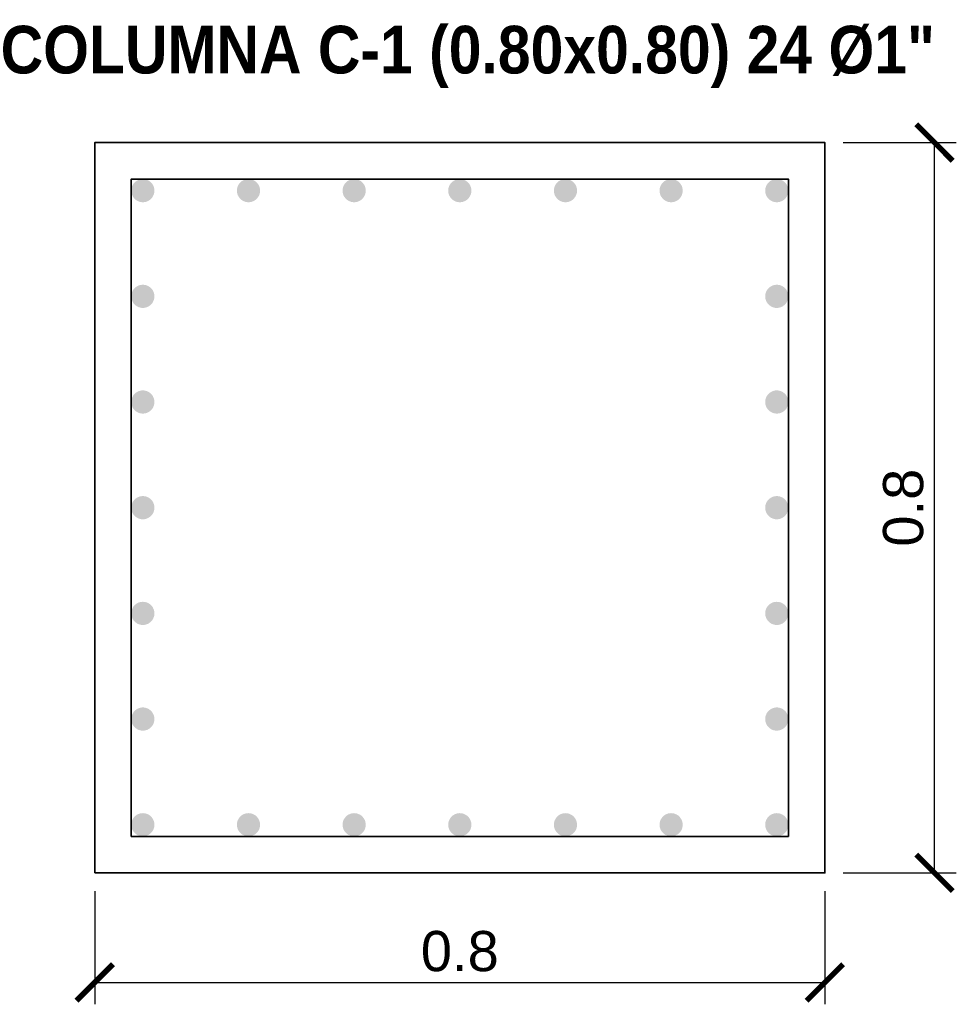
# Model space of a CAD drawing. Header units: metres. Extents: x 295850 to 310263, y 8095845 to 8104014.
# Tile 74 of 78: x 310144.52 to 310145.54, y 8100009.46 to 8100010.53. Entities that reach past the tile are written whole.
import ezdxf
from ezdxf.enums import TextEntityAlignment as Align

# ---------------------------------------------------------------- set-up
doc = ezdxf.new("R2010")
doc.units = ezdxf.units.M
for name, color, linetype, lineweight in [('DET-ACERO', 1, 'Continuous', 35), ('DET-CONCRETO', 7, 'Continuous', 35), ('DET-COTAS', 3, 'Continuous', 13), ('DET-LINEA', 7, 'Continuous', 25), ('DET-TXT', 7, 'Continuous', 18)]:
    doc.layers.add(name, color=color, linetype=linetype, lineweight=lineweight)
doc.styles.add('ARIAL', font='arial.ttf')
doc.styles.add('ARIAL-B', font='arialbd.ttf')
doc.dimstyles.new('COTA_20', dxfattribs={"dimscale": 0.02, "dimtxt": 2.2, "dimasz": 2, "dimexe": 1.2, "dimexo": 1, "dimgap": 0.6, "dimtad": 1, "dimdsep": 46, "dimtxsty": 'ARIAL', "dimblk": 'ARCHTICK', "dimcen": 2.5, "dimclrd": 3, "dimclre": 3, "dimclrt": 7, "dimazin": 3, "dimtfac": 1, "dimtmove": 0, "dimatfit": 3, "dimarcsym": 0})

# ---------------------------------------------------------------- blocks, each defined once
blk = doc.blocks.new('_ARCHTICK')
at = {"color": 0, "linetype": 'ByBlock', "const_width": 0.15}
blk.add_lwpolyline([(-0.5, -0.5), (0.5, 0.5)], dxfattribs=at)
blk = doc.blocks.new('DET_SECCIONES')
at = {"layer": 'DET-ACERO'}
h = blk.add_hatch(color=1, dxfattribs=at)
h.dxf.hatch_style = 1
h.paths.add_polyline_path([(310144.6654, 8100010.3473), (310144.6653, 8100010.349), (310144.665, 8100010.3506), (310144.6644, 8100010.3522), (310144.6637, 8100010.3537), (310144.6628, 8100010.355), (310144.6617, 8100010.3563), (310144.6604, 8100010.3574), (310144.6591, 8100010.3583), (310144.6576, 8100010.359), (310144.656, 8100010.3596), (310144.6544, 8100010.3599), (310144.6527, 8100010.36), (310144.651, 8100010.3599), (310144.6494, 8100010.3596), (310144.6478, 8100010.359), (310144.6463, 8100010.3583), (310144.645, 8100010.3574), (310144.6437, 8100010.3563), (310144.6426, 8100010.355), (310144.6417, 8100010.3537), (310144.641, 8100010.3522), (310144.6404, 8100010.3506), (310144.6401, 8100010.349), (310144.64, 8100010.3473), (310144.6401, 8100010.3456), (310144.6404, 8100010.344), (310144.641, 8100010.3424), (310144.6417, 8100010.341), (310144.6426, 8100010.3396), (310144.6437, 8100010.3383), (310144.645, 8100010.3372), (310144.6463, 8100010.3363), (310144.6478, 8100010.3356), (310144.6494, 8100010.335), (310144.651, 8100010.3347), (310144.6527, 8100010.3346), (310144.6544, 8100010.3347), (310144.656, 8100010.335), (310144.6576, 8100010.3356), (310144.6591, 8100010.3363), (310144.6604, 8100010.3372), (310144.6617, 8100010.3383), (310144.6628, 8100010.3396), (310144.6637, 8100010.341), (310144.6644, 8100010.3424), (310144.665, 8100010.344), (310144.6653, 8100010.3456)])
h = blk.add_hatch(color=1, dxfattribs=at)
h.dxf.hatch_style = 1
h.paths.add_polyline_path([(310144.7812, 8100010.3473), (310144.7811, 8100010.349), (310144.7807, 8100010.3506), (310144.7802, 8100010.3522), (310144.7795, 8100010.3537), (310144.7785, 8100010.355), (310144.7774, 8100010.3563), (310144.7762, 8100010.3574), (310144.7748, 8100010.3583), (310144.7733, 8100010.359), (310144.7718, 8100010.3596), (310144.7701, 8100010.3599), (310144.7685, 8100010.36), (310144.7668, 8100010.3599), (310144.7652, 8100010.3596), (310144.7636, 8100010.359), (310144.7621, 8100010.3583), (310144.7607, 8100010.3574), (310144.7595, 8100010.3563), (310144.7584, 8100010.355), (310144.7575, 8100010.3537), (310144.7567, 8100010.3522), (310144.7562, 8100010.3506), (310144.7559, 8100010.349), (310144.7558, 8100010.3473), (310144.7559, 8100010.3456), (310144.7562, 8100010.344), (310144.7567, 8100010.3424), (310144.7575, 8100010.341), (310144.7584, 8100010.3396), (310144.7595, 8100010.3383), (310144.7607, 8100010.3372), (310144.7621, 8100010.3363), (310144.7636, 8100010.3356), (310144.7652, 8100010.335), (310144.7668, 8100010.3347), (310144.7685, 8100010.3346), (310144.7701, 8100010.3347), (310144.7718, 8100010.335), (310144.7733, 8100010.3356), (310144.7748, 8100010.3363), (310144.7762, 8100010.3372), (310144.7774, 8100010.3383), (310144.7785, 8100010.3396), (310144.7795, 8100010.341), (310144.7802, 8100010.3424), (310144.7807, 8100010.344), (310144.7811, 8100010.3456)])
h = blk.add_hatch(color=1, dxfattribs=at)
h.dxf.hatch_style = 1
h.paths.add_polyline_path([(310144.8969, 8100010.3473), (310144.8968, 8100010.349), (310144.8965, 8100010.3506), (310144.896, 8100010.3522), (310144.8952, 8100010.3537), (310144.8943, 8100010.355), (310144.8932, 8100010.3563), (310144.892, 8100010.3574), (310144.8906, 8100010.3583), (310144.8891, 8100010.359), (310144.8875, 8100010.3596), (310144.8859, 8100010.3599), (310144.8842, 8100010.36), (310144.8826, 8100010.3599), (310144.8809, 8100010.3596), (310144.8794, 8100010.359), (310144.8779, 8100010.3583), (310144.8765, 8100010.3574), (310144.8753, 8100010.3563), (310144.8742, 8100010.355), (310144.8732, 8100010.3537), (310144.8725, 8100010.3522), (310144.872, 8100010.3506), (310144.8716, 8100010.349), (310144.8715, 8100010.3473), (310144.8716, 8100010.3456), (310144.872, 8100010.344), (310144.8725, 8100010.3424), (310144.8732, 8100010.341), (310144.8742, 8100010.3396), (310144.8753, 8100010.3383), (310144.8765, 8100010.3372), (310144.8779, 8100010.3363), (310144.8794, 8100010.3356), (310144.8809, 8100010.335), (310144.8826, 8100010.3347), (310144.8842, 8100010.3346), (310144.8859, 8100010.3347), (310144.8875, 8100010.335), (310144.8891, 8100010.3356), (310144.8906, 8100010.3363), (310144.892, 8100010.3372), (310144.8932, 8100010.3383), (310144.8943, 8100010.3396), (310144.8952, 8100010.341), (310144.896, 8100010.3424), (310144.8965, 8100010.344), (310144.8968, 8100010.3456)])
h = blk.add_hatch(color=1, dxfattribs=at)
h.dxf.hatch_style = 1
h.paths.add_polyline_path([(310145.0127, 8100010.3473), (310145.0126, 8100010.349), (310145.0123, 8100010.3506), (310145.0117, 8100010.3522), (310145.011, 8100010.3537), (310145.0101, 8100010.355), (310145.009, 8100010.3563), (310145.0077, 8100010.3574), (310145.0063, 8100010.3583), (310145.0049, 8100010.359), (310145.0033, 8100010.3596), (310145.0017, 8100010.3599), (310145, 8100010.36), (310144.9983, 8100010.3599), (310144.9967, 8100010.3596), (310144.9951, 8100010.359), (310144.9937, 8100010.3583), (310144.9923, 8100010.3574), (310144.991, 8100010.3563), (310144.9899, 8100010.355), (310144.989, 8100010.3537), (310144.9883, 8100010.3522), (310144.9877, 8100010.3506), (310144.9874, 8100010.349), (310144.9873, 8100010.3473), (310144.9874, 8100010.3456), (310144.9877, 8100010.344), (310144.9883, 8100010.3424), (310144.989, 8100010.341), (310144.9899, 8100010.3396), (310144.991, 8100010.3383), (310144.9923, 8100010.3372), (310144.9937, 8100010.3363), (310144.9951, 8100010.3356), (310144.9967, 8100010.335), (310144.9983, 8100010.3347), (310145, 8100010.3346), (310145.0017, 8100010.3347), (310145.0033, 8100010.335), (310145.0049, 8100010.3356), (310145.0063, 8100010.3363), (310145.0077, 8100010.3372), (310145.009, 8100010.3383), (310145.0101, 8100010.3396), (310145.011, 8100010.341), (310145.0117, 8100010.3424), (310145.0123, 8100010.344), (310145.0126, 8100010.3456)])
h = blk.add_hatch(color=1, dxfattribs=at)
h.dxf.hatch_style = 1
h.paths.add_polyline_path([(310145.1285, 8100010.3473), (310145.1284, 8100010.349), (310145.128, 8100010.3506), (310145.1275, 8100010.3522), (310145.1268, 8100010.3537), (310145.1258, 8100010.355), (310145.1247, 8100010.3563), (310145.1235, 8100010.3574), (310145.1221, 8100010.3583), (310145.1206, 8100010.359), (310145.1191, 8100010.3596), (310145.1174, 8100010.3599), (310145.1158, 8100010.36), (310145.1141, 8100010.3599), (310145.1125, 8100010.3596), (310145.1109, 8100010.359), (310145.1094, 8100010.3583), (310145.108, 8100010.3574), (310145.1068, 8100010.3563), (310145.1057, 8100010.355), (310145.1048, 8100010.3537), (310145.104, 8100010.3522), (310145.1035, 8100010.3506), (310145.1032, 8100010.349), (310145.1031, 8100010.3473), (310145.1032, 8100010.3456), (310145.1035, 8100010.344), (310145.104, 8100010.3424), (310145.1048, 8100010.341), (310145.1057, 8100010.3396), (310145.1068, 8100010.3383), (310145.108, 8100010.3372), (310145.1094, 8100010.3363), (310145.1109, 8100010.3356), (310145.1125, 8100010.335), (310145.1141, 8100010.3347), (310145.1158, 8100010.3346), (310145.1174, 8100010.3347), (310145.1191, 8100010.335), (310145.1206, 8100010.3356), (310145.1221, 8100010.3363), (310145.1235, 8100010.3372), (310145.1247, 8100010.3383), (310145.1258, 8100010.3396), (310145.1268, 8100010.341), (310145.1275, 8100010.3424), (310145.128, 8100010.344), (310145.1284, 8100010.3456)])
h = blk.add_hatch(color=1, dxfattribs=at)
h.dxf.hatch_style = 1
h.paths.add_polyline_path([(310145.2442, 8100010.3473), (310145.2441, 8100010.349), (310145.2438, 8100010.3506), (310145.2433, 8100010.3522), (310145.2425, 8100010.3537), (310145.2416, 8100010.355), (310145.2405, 8100010.3563), (310145.2393, 8100010.3574), (310145.2379, 8100010.3583), (310145.2364, 8100010.359), (310145.2348, 8100010.3596), (310145.2332, 8100010.3599), (310145.2315, 8100010.36), (310145.2299, 8100010.3599), (310145.2282, 8100010.3596), (310145.2267, 8100010.359), (310145.2252, 8100010.3583), (310145.2238, 8100010.3574), (310145.2226, 8100010.3563), (310145.2215, 8100010.355), (310145.2205, 8100010.3537), (310145.2198, 8100010.3522), (310145.2193, 8100010.3506), (310145.2189, 8100010.349), (310145.2188, 8100010.3473), (310145.2189, 8100010.3456), (310145.2193, 8100010.344), (310145.2198, 8100010.3424), (310145.2205, 8100010.341), (310145.2215, 8100010.3396), (310145.2226, 8100010.3383), (310145.2238, 8100010.3372), (310145.2252, 8100010.3363), (310145.2267, 8100010.3356), (310145.2282, 8100010.335), (310145.2299, 8100010.3347), (310145.2315, 8100010.3346), (310145.2332, 8100010.3347), (310145.2348, 8100010.335), (310145.2364, 8100010.3356), (310145.2379, 8100010.3363), (310145.2393, 8100010.3372), (310145.2405, 8100010.3383), (310145.2416, 8100010.3396), (310145.2425, 8100010.341), (310145.2433, 8100010.3424), (310145.2438, 8100010.344), (310145.2441, 8100010.3456)])
h = blk.add_hatch(color=1, dxfattribs=at)
h.dxf.hatch_style = 1
h.paths.add_polyline_path([(310145.36, 8100010.3473), (310145.3599, 8100010.349), (310145.3596, 8100010.3506), (310145.359, 8100010.3522), (310145.3583, 8100010.3537), (310145.3574, 8100010.355), (310145.3563, 8100010.3563), (310145.355, 8100010.3574), (310145.3537, 8100010.3583), (310145.3522, 8100010.359), (310145.3506, 8100010.3596), (310145.349, 8100010.3599), (310145.3473, 8100010.36), (310145.3456, 8100010.3599), (310145.344, 8100010.3596), (310145.3424, 8100010.359), (310145.3409, 8100010.3583), (310145.3396, 8100010.3574), (310145.3383, 8100010.3563), (310145.3372, 8100010.355), (310145.3363, 8100010.3537), (310145.3356, 8100010.3522), (310145.335, 8100010.3506), (310145.3347, 8100010.349), (310145.3346, 8100010.3473), (310145.3347, 8100010.3456), (310145.335, 8100010.344), (310145.3356, 8100010.3424), (310145.3363, 8100010.341), (310145.3372, 8100010.3396), (310145.3383, 8100010.3383), (310145.3396, 8100010.3372), (310145.3409, 8100010.3363), (310145.3424, 8100010.3356), (310145.344, 8100010.335), (310145.3456, 8100010.3347), (310145.3473, 8100010.3346), (310145.349, 8100010.3347), (310145.3506, 8100010.335), (310145.3522, 8100010.3356), (310145.3537, 8100010.3363), (310145.355, 8100010.3372), (310145.3563, 8100010.3383), (310145.3574, 8100010.3396), (310145.3583, 8100010.341), (310145.359, 8100010.3424), (310145.3596, 8100010.344), (310145.3599, 8100010.3456)])
h = blk.add_hatch(color=1, dxfattribs=at)
h.dxf.hatch_style = 1
h.paths.add_polyline_path([(310144.6654, 8100010.2315), (310144.6653, 8100010.2332), (310144.665, 8100010.2348), (310144.6644, 8100010.2364), (310144.6637, 8100010.2379), (310144.6628, 8100010.2393), (310144.6617, 8100010.2405), (310144.6604, 8100010.2416), (310144.6591, 8100010.2425), (310144.6576, 8100010.2433), (310144.656, 8100010.2438), (310144.6544, 8100010.2441), (310144.6527, 8100010.2442), (310144.651, 8100010.2441), (310144.6494, 8100010.2438), (310144.6478, 8100010.2433), (310144.6463, 8100010.2425), (310144.645, 8100010.2416), (310144.6437, 8100010.2405), (310144.6426, 8100010.2393), (310144.6417, 8100010.2379), (310144.641, 8100010.2364), (310144.6404, 8100010.2348), (310144.6401, 8100010.2332), (310144.64, 8100010.2315), (310144.6401, 8100010.2299), (310144.6404, 8100010.2282), (310144.641, 8100010.2267), (310144.6417, 8100010.2252), (310144.6426, 8100010.2238), (310144.6437, 8100010.2226), (310144.645, 8100010.2215), (310144.6463, 8100010.2205), (310144.6478, 8100010.2198), (310144.6494, 8100010.2193), (310144.651, 8100010.2189), (310144.6527, 8100010.2188), (310144.6544, 8100010.2189), (310144.656, 8100010.2193), (310144.6576, 8100010.2198), (310144.6591, 8100010.2205), (310144.6604, 8100010.2215), (310144.6617, 8100010.2226), (310144.6628, 8100010.2238), (310144.6637, 8100010.2252), (310144.6644, 8100010.2267), (310144.665, 8100010.2282), (310144.6653, 8100010.2299)])
h = blk.add_hatch(color=1, dxfattribs=at)
h.dxf.hatch_style = 1
h.paths.add_polyline_path([(310145.36, 8100010.2315), (310145.3599, 8100010.2332), (310145.3596, 8100010.2348), (310145.359, 8100010.2364), (310145.3583, 8100010.2379), (310145.3574, 8100010.2393), (310145.3563, 8100010.2405), (310145.355, 8100010.2416), (310145.3537, 8100010.2425), (310145.3522, 8100010.2433), (310145.3506, 8100010.2438), (310145.349, 8100010.2441), (310145.3473, 8100010.2442), (310145.3456, 8100010.2441), (310145.344, 8100010.2438), (310145.3424, 8100010.2433), (310145.3409, 8100010.2425), (310145.3396, 8100010.2416), (310145.3383, 8100010.2405), (310145.3372, 8100010.2393), (310145.3363, 8100010.2379), (310145.3356, 8100010.2364), (310145.335, 8100010.2348), (310145.3347, 8100010.2332), (310145.3346, 8100010.2315), (310145.3347, 8100010.2299), (310145.335, 8100010.2282), (310145.3356, 8100010.2267), (310145.3363, 8100010.2252), (310145.3372, 8100010.2238), (310145.3383, 8100010.2226), (310145.3396, 8100010.2215), (310145.3409, 8100010.2205), (310145.3424, 8100010.2198), (310145.344, 8100010.2193), (310145.3456, 8100010.2189), (310145.3473, 8100010.2188), (310145.349, 8100010.2189), (310145.3506, 8100010.2193), (310145.3522, 8100010.2198), (310145.3537, 8100010.2205), (310145.355, 8100010.2215), (310145.3563, 8100010.2226), (310145.3574, 8100010.2238), (310145.3583, 8100010.2252), (310145.359, 8100010.2267), (310145.3596, 8100010.2282), (310145.3599, 8100010.2299)])
h = blk.add_hatch(color=1, dxfattribs=at)
h.dxf.hatch_style = 1
h.paths.add_polyline_path([(310144.6654, 8100010.1158), (310144.6653, 8100010.1174), (310144.665, 8100010.1191), (310144.6644, 8100010.1206), (310144.6637, 8100010.1221), (310144.6628, 8100010.1235), (310144.6617, 8100010.1247), (310144.6604, 8100010.1258), (310144.6591, 8100010.1268), (310144.6576, 8100010.1275), (310144.656, 8100010.128), (310144.6544, 8100010.1284), (310144.6527, 8100010.1285), (310144.651, 8100010.1284), (310144.6494, 8100010.128), (310144.6478, 8100010.1275), (310144.6463, 8100010.1268), (310144.645, 8100010.1258), (310144.6437, 8100010.1247), (310144.6426, 8100010.1235), (310144.6417, 8100010.1221), (310144.641, 8100010.1206), (310144.6404, 8100010.1191), (310144.6401, 8100010.1174), (310144.64, 8100010.1158), (310144.6401, 8100010.1141), (310144.6404, 8100010.1125), (310144.641, 8100010.1109), (310144.6417, 8100010.1094), (310144.6426, 8100010.108), (310144.6437, 8100010.1068), (310144.645, 8100010.1057), (310144.6463, 8100010.1048), (310144.6478, 8100010.104), (310144.6494, 8100010.1035), (310144.651, 8100010.1032), (310144.6527, 8100010.1031), (310144.6544, 8100010.1032), (310144.656, 8100010.1035), (310144.6576, 8100010.104), (310144.6591, 8100010.1048), (310144.6604, 8100010.1057), (310144.6617, 8100010.1068), (310144.6628, 8100010.108), (310144.6637, 8100010.1094), (310144.6644, 8100010.1109), (310144.665, 8100010.1125), (310144.6653, 8100010.1141)])
h = blk.add_hatch(color=1, dxfattribs=at)
h.dxf.hatch_style = 1
h.paths.add_polyline_path([(310145.36, 8100010.1158), (310145.3599, 8100010.1174), (310145.3596, 8100010.1191), (310145.359, 8100010.1206), (310145.3583, 8100010.1221), (310145.3574, 8100010.1235), (310145.3563, 8100010.1247), (310145.355, 8100010.1258), (310145.3537, 8100010.1268), (310145.3522, 8100010.1275), (310145.3506, 8100010.128), (310145.349, 8100010.1284), (310145.3473, 8100010.1285), (310145.3456, 8100010.1284), (310145.344, 8100010.128), (310145.3424, 8100010.1275), (310145.3409, 8100010.1268), (310145.3396, 8100010.1258), (310145.3383, 8100010.1247), (310145.3372, 8100010.1235), (310145.3363, 8100010.1221), (310145.3356, 8100010.1206), (310145.335, 8100010.1191), (310145.3347, 8100010.1174), (310145.3346, 8100010.1158), (310145.3347, 8100010.1141), (310145.335, 8100010.1125), (310145.3356, 8100010.1109), (310145.3363, 8100010.1094), (310145.3372, 8100010.108), (310145.3383, 8100010.1068), (310145.3396, 8100010.1057), (310145.3409, 8100010.1048), (310145.3424, 8100010.104), (310145.344, 8100010.1035), (310145.3456, 8100010.1032), (310145.3473, 8100010.1031), (310145.349, 8100010.1032), (310145.3506, 8100010.1035), (310145.3522, 8100010.104), (310145.3537, 8100010.1048), (310145.355, 8100010.1057), (310145.3563, 8100010.1068), (310145.3574, 8100010.108), (310145.3583, 8100010.1094), (310145.359, 8100010.1109), (310145.3596, 8100010.1125), (310145.3599, 8100010.1141)])
h = blk.add_hatch(color=1, dxfattribs=at)
h.dxf.hatch_style = 1
h.paths.add_polyline_path([(310144.6654, 8100010), (310144.6653, 8100010.0017), (310144.665, 8100010.0033), (310144.6644, 8100010.0049), (310144.6637, 8100010.0064), (310144.6628, 8100010.0077), (310144.6617, 8100010.009), (310144.6604, 8100010.0101), (310144.6591, 8100010.011), (310144.6576, 8100010.0117), (310144.656, 8100010.0123), (310144.6544, 8100010.0126), (310144.6527, 8100010.0127), (310144.651, 8100010.0126), (310144.6494, 8100010.0123), (310144.6478, 8100010.0117), (310144.6463, 8100010.011), (310144.645, 8100010.0101), (310144.6437, 8100010.009), (310144.6426, 8100010.0077), (310144.6417, 8100010.0064), (310144.641, 8100010.0049), (310144.6404, 8100010.0033), (310144.6401, 8100010.0017), (310144.64, 8100010), (310144.6401, 8100009.9983), (310144.6404, 8100009.9967), (310144.641, 8100009.9951), (310144.6417, 8100009.9936), (310144.6426, 8100009.9923), (310144.6437, 8100009.991), (310144.645, 8100009.9899), (310144.6463, 8100009.989), (310144.6478, 8100009.9883), (310144.6494, 8100009.9877), (310144.651, 8100009.9874), (310144.6527, 8100009.9873), (310144.6544, 8100009.9874), (310144.656, 8100009.9877), (310144.6576, 8100009.9883), (310144.6591, 8100009.989), (310144.6604, 8100009.9899), (310144.6617, 8100009.991), (310144.6628, 8100009.9923), (310144.6637, 8100009.9936), (310144.6644, 8100009.9951), (310144.665, 8100009.9967), (310144.6653, 8100009.9983)])
h = blk.add_hatch(color=1, dxfattribs=at)
h.dxf.hatch_style = 1
h.paths.add_polyline_path([(310145.36, 8100010), (310145.3599, 8100010.0017), (310145.3596, 8100010.0033), (310145.359, 8100010.0049), (310145.3583, 8100010.0064), (310145.3574, 8100010.0077), (310145.3563, 8100010.009), (310145.355, 8100010.0101), (310145.3537, 8100010.011), (310145.3522, 8100010.0117), (310145.3506, 8100010.0123), (310145.349, 8100010.0126), (310145.3473, 8100010.0127), (310145.3456, 8100010.0126), (310145.344, 8100010.0123), (310145.3424, 8100010.0117), (310145.3409, 8100010.011), (310145.3396, 8100010.0101), (310145.3383, 8100010.009), (310145.3372, 8100010.0077), (310145.3363, 8100010.0064), (310145.3356, 8100010.0049), (310145.335, 8100010.0033), (310145.3347, 8100010.0017), (310145.3346, 8100010), (310145.3347, 8100009.9983), (310145.335, 8100009.9967), (310145.3356, 8100009.9951), (310145.3363, 8100009.9936), (310145.3372, 8100009.9923), (310145.3383, 8100009.991), (310145.3396, 8100009.9899), (310145.3409, 8100009.989), (310145.3424, 8100009.9883), (310145.344, 8100009.9877), (310145.3456, 8100009.9874), (310145.3473, 8100009.9873), (310145.349, 8100009.9874), (310145.3506, 8100009.9877), (310145.3522, 8100009.9883), (310145.3537, 8100009.989), (310145.355, 8100009.9899), (310145.3563, 8100009.991), (310145.3574, 8100009.9923), (310145.3583, 8100009.9936), (310145.359, 8100009.9951), (310145.3596, 8100009.9967), (310145.3599, 8100009.9983)])
h = blk.add_hatch(color=1, dxfattribs=at)
h.dxf.hatch_style = 1
h.paths.add_polyline_path([(310144.6654, 8100009.8842), (310144.6653, 8100009.8859), (310144.665, 8100009.8875), (310144.6644, 8100009.8891), (310144.6637, 8100009.8906), (310144.6628, 8100009.892), (310144.6617, 8100009.8932), (310144.6604, 8100009.8943), (310144.6591, 8100009.8952), (310144.6576, 8100009.896), (310144.656, 8100009.8965), (310144.6544, 8100009.8968), (310144.6527, 8100009.8969), (310144.651, 8100009.8968), (310144.6494, 8100009.8965), (310144.6478, 8100009.896), (310144.6463, 8100009.8952), (310144.645, 8100009.8943), (310144.6437, 8100009.8932), (310144.6426, 8100009.892), (310144.6417, 8100009.8906), (310144.641, 8100009.8891), (310144.6404, 8100009.8875), (310144.6401, 8100009.8859), (310144.64, 8100009.8842), (310144.6401, 8100009.8826), (310144.6404, 8100009.8809), (310144.641, 8100009.8794), (310144.6417, 8100009.8779), (310144.6426, 8100009.8765), (310144.6437, 8100009.8753), (310144.645, 8100009.8742), (310144.6463, 8100009.8732), (310144.6478, 8100009.8725), (310144.6494, 8100009.872), (310144.651, 8100009.8716), (310144.6527, 8100009.8715), (310144.6544, 8100009.8716), (310144.656, 8100009.872), (310144.6576, 8100009.8725), (310144.6591, 8100009.8732), (310144.6604, 8100009.8742), (310144.6617, 8100009.8753), (310144.6628, 8100009.8765), (310144.6637, 8100009.8779), (310144.6644, 8100009.8794), (310144.665, 8100009.8809), (310144.6653, 8100009.8826)])
h = blk.add_hatch(color=1, dxfattribs=at)
h.dxf.hatch_style = 1
h.paths.add_polyline_path([(310145.36, 8100009.8842), (310145.3599, 8100009.8859), (310145.3596, 8100009.8875), (310145.359, 8100009.8891), (310145.3583, 8100009.8906), (310145.3574, 8100009.892), (310145.3563, 8100009.8932), (310145.355, 8100009.8943), (310145.3537, 8100009.8952), (310145.3522, 8100009.896), (310145.3506, 8100009.8965), (310145.349, 8100009.8968), (310145.3473, 8100009.8969), (310145.3456, 8100009.8968), (310145.344, 8100009.8965), (310145.3424, 8100009.896), (310145.3409, 8100009.8952), (310145.3396, 8100009.8943), (310145.3383, 8100009.8932), (310145.3372, 8100009.892), (310145.3363, 8100009.8906), (310145.3356, 8100009.8891), (310145.335, 8100009.8875), (310145.3347, 8100009.8859), (310145.3346, 8100009.8842), (310145.3347, 8100009.8826), (310145.335, 8100009.8809), (310145.3356, 8100009.8794), (310145.3363, 8100009.8779), (310145.3372, 8100009.8765), (310145.3383, 8100009.8753), (310145.3396, 8100009.8742), (310145.3409, 8100009.8732), (310145.3424, 8100009.8725), (310145.344, 8100009.872), (310145.3456, 8100009.8716), (310145.3473, 8100009.8715), (310145.349, 8100009.8716), (310145.3506, 8100009.872), (310145.3522, 8100009.8725), (310145.3537, 8100009.8732), (310145.355, 8100009.8742), (310145.3563, 8100009.8753), (310145.3574, 8100009.8765), (310145.3583, 8100009.8779), (310145.359, 8100009.8794), (310145.3596, 8100009.8809), (310145.3599, 8100009.8826)])
h = blk.add_hatch(color=1, dxfattribs=at)
h.dxf.hatch_style = 1
h.paths.add_polyline_path([(310144.6654, 8100009.7685), (310144.6653, 8100009.7701), (310144.665, 8100009.7718), (310144.6644, 8100009.7733), (310144.6637, 8100009.7748), (310144.6628, 8100009.7762), (310144.6617, 8100009.7774), (310144.6604, 8100009.7785), (310144.6591, 8100009.7795), (310144.6576, 8100009.7802), (310144.656, 8100009.7807), (310144.6544, 8100009.7811), (310144.6527, 8100009.7812), (310144.651, 8100009.7811), (310144.6494, 8100009.7807), (310144.6478, 8100009.7802), (310144.6463, 8100009.7795), (310144.645, 8100009.7785), (310144.6437, 8100009.7774), (310144.6426, 8100009.7762), (310144.6417, 8100009.7748), (310144.641, 8100009.7733), (310144.6404, 8100009.7718), (310144.6401, 8100009.7701), (310144.64, 8100009.7685), (310144.6401, 8100009.7668), (310144.6404, 8100009.7652), (310144.641, 8100009.7636), (310144.6417, 8100009.7621), (310144.6426, 8100009.7607), (310144.6437, 8100009.7595), (310144.645, 8100009.7584), (310144.6463, 8100009.7575), (310144.6478, 8100009.7567), (310144.6494, 8100009.7562), (310144.651, 8100009.7559), (310144.6527, 8100009.7558), (310144.6544, 8100009.7559), (310144.656, 8100009.7562), (310144.6576, 8100009.7567), (310144.6591, 8100009.7575), (310144.6604, 8100009.7584), (310144.6617, 8100009.7595), (310144.6628, 8100009.7607), (310144.6637, 8100009.7621), (310144.6644, 8100009.7636), (310144.665, 8100009.7652), (310144.6653, 8100009.7668)])
h = blk.add_hatch(color=1, dxfattribs=at)
h.dxf.hatch_style = 1
h.paths.add_polyline_path([(310145.36, 8100009.7685), (310145.3599, 8100009.7701), (310145.3596, 8100009.7718), (310145.359, 8100009.7733), (310145.3583, 8100009.7748), (310145.3574, 8100009.7762), (310145.3563, 8100009.7774), (310145.355, 8100009.7785), (310145.3537, 8100009.7795), (310145.3522, 8100009.7802), (310145.3506, 8100009.7807), (310145.349, 8100009.7811), (310145.3473, 8100009.7812), (310145.3456, 8100009.7811), (310145.344, 8100009.7807), (310145.3424, 8100009.7802), (310145.3409, 8100009.7795), (310145.3396, 8100009.7785), (310145.3383, 8100009.7774), (310145.3372, 8100009.7762), (310145.3363, 8100009.7748), (310145.3356, 8100009.7733), (310145.335, 8100009.7718), (310145.3347, 8100009.7701), (310145.3346, 8100009.7685), (310145.3347, 8100009.7668), (310145.335, 8100009.7652), (310145.3356, 8100009.7636), (310145.3363, 8100009.7621), (310145.3372, 8100009.7607), (310145.3383, 8100009.7595), (310145.3396, 8100009.7584), (310145.3409, 8100009.7575), (310145.3424, 8100009.7567), (310145.344, 8100009.7562), (310145.3456, 8100009.7559), (310145.3473, 8100009.7558), (310145.349, 8100009.7559), (310145.3506, 8100009.7562), (310145.3522, 8100009.7567), (310145.3537, 8100009.7575), (310145.355, 8100009.7584), (310145.3563, 8100009.7595), (310145.3574, 8100009.7607), (310145.3583, 8100009.7621), (310145.359, 8100009.7636), (310145.3596, 8100009.7652), (310145.3599, 8100009.7668)])
h = blk.add_hatch(color=1, dxfattribs=at)
h.dxf.hatch_style = 1
h.paths.add_polyline_path([(310144.6654, 8100009.6527), (310144.6653, 8100009.6544), (310144.665, 8100009.656), (310144.6644, 8100009.6576), (310144.6637, 8100009.659), (310144.6628, 8100009.6604), (310144.6617, 8100009.6617), (310144.6604, 8100009.6628), (310144.6591, 8100009.6637), (310144.6576, 8100009.6644), (310144.656, 8100009.665), (310144.6544, 8100009.6653), (310144.6527, 8100009.6654), (310144.651, 8100009.6653), (310144.6494, 8100009.665), (310144.6478, 8100009.6644), (310144.6463, 8100009.6637), (310144.645, 8100009.6628), (310144.6437, 8100009.6617), (310144.6426, 8100009.6604), (310144.6417, 8100009.659), (310144.641, 8100009.6576), (310144.6404, 8100009.656), (310144.6401, 8100009.6544), (310144.64, 8100009.6527), (310144.6401, 8100009.651), (310144.6404, 8100009.6494), (310144.641, 8100009.6478), (310144.6417, 8100009.6463), (310144.6426, 8100009.645), (310144.6437, 8100009.6437), (310144.645, 8100009.6426), (310144.6463, 8100009.6417), (310144.6478, 8100009.641), (310144.6494, 8100009.6404), (310144.651, 8100009.6401), (310144.6527, 8100009.64), (310144.6544, 8100009.6401), (310144.656, 8100009.6404), (310144.6576, 8100009.641), (310144.6591, 8100009.6417), (310144.6604, 8100009.6426), (310144.6617, 8100009.6437), (310144.6628, 8100009.645), (310144.6637, 8100009.6463), (310144.6644, 8100009.6478), (310144.665, 8100009.6494), (310144.6653, 8100009.651)])
h = blk.add_hatch(color=1, dxfattribs=at)
h.dxf.hatch_style = 1
h.paths.add_polyline_path([(310144.7812, 8100009.6527), (310144.7811, 8100009.6544), (310144.7807, 8100009.656), (310144.7802, 8100009.6576), (310144.7795, 8100009.659), (310144.7785, 8100009.6604), (310144.7774, 8100009.6617), (310144.7762, 8100009.6628), (310144.7748, 8100009.6637), (310144.7733, 8100009.6644), (310144.7718, 8100009.665), (310144.7701, 8100009.6653), (310144.7685, 8100009.6654), (310144.7668, 8100009.6653), (310144.7652, 8100009.665), (310144.7636, 8100009.6644), (310144.7621, 8100009.6637), (310144.7607, 8100009.6628), (310144.7595, 8100009.6617), (310144.7584, 8100009.6604), (310144.7575, 8100009.659), (310144.7567, 8100009.6576), (310144.7562, 8100009.656), (310144.7559, 8100009.6544), (310144.7558, 8100009.6527), (310144.7559, 8100009.651), (310144.7562, 8100009.6494), (310144.7567, 8100009.6478), (310144.7575, 8100009.6463), (310144.7584, 8100009.645), (310144.7595, 8100009.6437), (310144.7607, 8100009.6426), (310144.7621, 8100009.6417), (310144.7636, 8100009.641), (310144.7652, 8100009.6404), (310144.7668, 8100009.6401), (310144.7685, 8100009.64), (310144.7701, 8100009.6401), (310144.7718, 8100009.6404), (310144.7733, 8100009.641), (310144.7748, 8100009.6417), (310144.7762, 8100009.6426), (310144.7774, 8100009.6437), (310144.7785, 8100009.645), (310144.7795, 8100009.6463), (310144.7802, 8100009.6478), (310144.7807, 8100009.6494), (310144.7811, 8100009.651)])
h = blk.add_hatch(color=1, dxfattribs=at)
h.dxf.hatch_style = 1
h.paths.add_polyline_path([(310144.8969, 8100009.6527), (310144.8968, 8100009.6544), (310144.8965, 8100009.656), (310144.896, 8100009.6576), (310144.8952, 8100009.659), (310144.8943, 8100009.6604), (310144.8932, 8100009.6617), (310144.892, 8100009.6628), (310144.8906, 8100009.6637), (310144.8891, 8100009.6644), (310144.8875, 8100009.665), (310144.8859, 8100009.6653), (310144.8842, 8100009.6654), (310144.8826, 8100009.6653), (310144.8809, 8100009.665), (310144.8794, 8100009.6644), (310144.8779, 8100009.6637), (310144.8765, 8100009.6628), (310144.8753, 8100009.6617), (310144.8742, 8100009.6604), (310144.8732, 8100009.659), (310144.8725, 8100009.6576), (310144.872, 8100009.656), (310144.8716, 8100009.6544), (310144.8715, 8100009.6527), (310144.8716, 8100009.651), (310144.872, 8100009.6494), (310144.8725, 8100009.6478), (310144.8732, 8100009.6463), (310144.8742, 8100009.645), (310144.8753, 8100009.6437), (310144.8765, 8100009.6426), (310144.8779, 8100009.6417), (310144.8794, 8100009.641), (310144.8809, 8100009.6404), (310144.8826, 8100009.6401), (310144.8842, 8100009.64), (310144.8859, 8100009.6401), (310144.8875, 8100009.6404), (310144.8891, 8100009.641), (310144.8906, 8100009.6417), (310144.892, 8100009.6426), (310144.8932, 8100009.6437), (310144.8943, 8100009.645), (310144.8952, 8100009.6463), (310144.896, 8100009.6478), (310144.8965, 8100009.6494), (310144.8968, 8100009.651)])
h = blk.add_hatch(color=1, dxfattribs=at)
h.dxf.hatch_style = 1
h.paths.add_polyline_path([(310145.0127, 8100009.6527), (310145.0126, 8100009.6544), (310145.0123, 8100009.656), (310145.0117, 8100009.6576), (310145.011, 8100009.659), (310145.0101, 8100009.6604), (310145.009, 8100009.6617), (310145.0077, 8100009.6628), (310145.0063, 8100009.6637), (310145.0049, 8100009.6644), (310145.0033, 8100009.665), (310145.0017, 8100009.6653), (310145, 8100009.6654), (310144.9983, 8100009.6653), (310144.9967, 8100009.665), (310144.9951, 8100009.6644), (310144.9937, 8100009.6637), (310144.9923, 8100009.6628), (310144.991, 8100009.6617), (310144.9899, 8100009.6604), (310144.989, 8100009.659), (310144.9883, 8100009.6576), (310144.9877, 8100009.656), (310144.9874, 8100009.6544), (310144.9873, 8100009.6527), (310144.9874, 8100009.651), (310144.9877, 8100009.6494), (310144.9883, 8100009.6478), (310144.989, 8100009.6463), (310144.9899, 8100009.645), (310144.991, 8100009.6437), (310144.9923, 8100009.6426), (310144.9937, 8100009.6417), (310144.9951, 8100009.641), (310144.9967, 8100009.6404), (310144.9983, 8100009.6401), (310145, 8100009.64), (310145.0017, 8100009.6401), (310145.0033, 8100009.6404), (310145.0049, 8100009.641), (310145.0063, 8100009.6417), (310145.0077, 8100009.6426), (310145.009, 8100009.6437), (310145.0101, 8100009.645), (310145.011, 8100009.6463), (310145.0117, 8100009.6478), (310145.0123, 8100009.6494), (310145.0126, 8100009.651)])
h = blk.add_hatch(color=1, dxfattribs=at)
h.dxf.hatch_style = 1
h.paths.add_polyline_path([(310145.1285, 8100009.6527), (310145.1284, 8100009.6544), (310145.128, 8100009.656), (310145.1275, 8100009.6576), (310145.1268, 8100009.659), (310145.1258, 8100009.6604), (310145.1247, 8100009.6617), (310145.1235, 8100009.6628), (310145.1221, 8100009.6637), (310145.1206, 8100009.6644), (310145.1191, 8100009.665), (310145.1174, 8100009.6653), (310145.1158, 8100009.6654), (310145.1141, 8100009.6653), (310145.1125, 8100009.665), (310145.1109, 8100009.6644), (310145.1094, 8100009.6637), (310145.108, 8100009.6628), (310145.1068, 8100009.6617), (310145.1057, 8100009.6604), (310145.1048, 8100009.659), (310145.104, 8100009.6576), (310145.1035, 8100009.656), (310145.1032, 8100009.6544), (310145.1031, 8100009.6527), (310145.1032, 8100009.651), (310145.1035, 8100009.6494), (310145.104, 8100009.6478), (310145.1048, 8100009.6463), (310145.1057, 8100009.645), (310145.1068, 8100009.6437), (310145.108, 8100009.6426), (310145.1094, 8100009.6417), (310145.1109, 8100009.641), (310145.1125, 8100009.6404), (310145.1141, 8100009.6401), (310145.1158, 8100009.64), (310145.1174, 8100009.6401), (310145.1191, 8100009.6404), (310145.1206, 8100009.641), (310145.1221, 8100009.6417), (310145.1235, 8100009.6426), (310145.1247, 8100009.6437), (310145.1258, 8100009.645), (310145.1268, 8100009.6463), (310145.1275, 8100009.6478), (310145.128, 8100009.6494), (310145.1284, 8100009.651)])
h = blk.add_hatch(color=1, dxfattribs=at)
h.dxf.hatch_style = 1
h.paths.add_polyline_path([(310145.2442, 8100009.6527), (310145.2441, 8100009.6544), (310145.2438, 8100009.656), (310145.2433, 8100009.6576), (310145.2425, 8100009.659), (310145.2416, 8100009.6604), (310145.2405, 8100009.6617), (310145.2393, 8100009.6628), (310145.2379, 8100009.6637), (310145.2364, 8100009.6644), (310145.2348, 8100009.665), (310145.2332, 8100009.6653), (310145.2315, 8100009.6654), (310145.2299, 8100009.6653), (310145.2282, 8100009.665), (310145.2267, 8100009.6644), (310145.2252, 8100009.6637), (310145.2238, 8100009.6628), (310145.2226, 8100009.6617), (310145.2215, 8100009.6604), (310145.2205, 8100009.659), (310145.2198, 8100009.6576), (310145.2193, 8100009.656), (310145.2189, 8100009.6544), (310145.2188, 8100009.6527), (310145.2189, 8100009.651), (310145.2193, 8100009.6494), (310145.2198, 8100009.6478), (310145.2205, 8100009.6463), (310145.2215, 8100009.645), (310145.2226, 8100009.6437), (310145.2238, 8100009.6426), (310145.2252, 8100009.6417), (310145.2267, 8100009.641), (310145.2282, 8100009.6404), (310145.2299, 8100009.6401), (310145.2315, 8100009.64), (310145.2332, 8100009.6401), (310145.2348, 8100009.6404), (310145.2364, 8100009.641), (310145.2379, 8100009.6417), (310145.2393, 8100009.6426), (310145.2405, 8100009.6437), (310145.2416, 8100009.645), (310145.2425, 8100009.6463), (310145.2433, 8100009.6478), (310145.2438, 8100009.6494), (310145.2441, 8100009.651)])
h = blk.add_hatch(color=1, dxfattribs=at)
h.dxf.hatch_style = 1
h.paths.add_polyline_path([(310145.36, 8100009.6527), (310145.3599, 8100009.6544), (310145.3596, 8100009.656), (310145.359, 8100009.6576), (310145.3583, 8100009.659), (310145.3574, 8100009.6604), (310145.3563, 8100009.6617), (310145.355, 8100009.6628), (310145.3537, 8100009.6637), (310145.3522, 8100009.6644), (310145.3506, 8100009.665), (310145.349, 8100009.6653), (310145.3473, 8100009.6654), (310145.3456, 8100009.6653), (310145.344, 8100009.665), (310145.3424, 8100009.6644), (310145.3409, 8100009.6637), (310145.3396, 8100009.6628), (310145.3383, 8100009.6617), (310145.3372, 8100009.6604), (310145.3363, 8100009.659), (310145.3356, 8100009.6576), (310145.335, 8100009.656), (310145.3347, 8100009.6544), (310145.3346, 8100009.6527), (310145.3347, 8100009.651), (310145.335, 8100009.6494), (310145.3356, 8100009.6478), (310145.3363, 8100009.6463), (310145.3372, 8100009.645), (310145.3383, 8100009.6437), (310145.3396, 8100009.6426), (310145.3409, 8100009.6417), (310145.3424, 8100009.641), (310145.344, 8100009.6404), (310145.3456, 8100009.6401), (310145.3473, 8100009.64), (310145.349, 8100009.6401), (310145.3506, 8100009.6404), (310145.3522, 8100009.641), (310145.3537, 8100009.6417), (310145.355, 8100009.6426), (310145.3563, 8100009.6437), (310145.3574, 8100009.645), (310145.3583, 8100009.6463), (310145.359, 8100009.6478), (310145.3596, 8100009.6494), (310145.3599, 8100009.651)])
blk.add_lwpolyline([(310144.64, 8100009.64), (310145.36, 8100009.64), (310145.36, 8100010.36), (310144.64, 8100010.36)], close=True, dxfattribs=at)
at = {"layer": 'DET-CONCRETO'}
blk.add_lwpolyline([(310144.6, 8100009.6), (310145.4, 8100009.6), (310145.4, 8100010.4), (310144.6, 8100010.4)], close=True, dxfattribs=at)
at = {"layer": 'DET-TXT', "style": 'ARIAL-B', "width": 0.9}
blk.add_text('COLUMNA C-1 (0.80x0.80) 24 Ø1"', height=0.0522, dxfattribs=at).set_placement((310145, 8100010.46), align=Align.BOTTOM_CENTER)
at = {"layer": 'DET-COTAS'}
blk.add_linear_dim(base=(310145.52, 8100009.6), p1=(310145.4, 8100009.6), p2=(310145.4, 8100010.4), angle=90, dimstyle='COTA_20', dxfattribs=at).render()
blk.add_linear_dim(base=(310144.6, 8100009.48), p1=(310144.6, 8100009.6), p2=(310145.4, 8100009.6), dimstyle='COTA_20', dxfattribs=at).render()

msp = doc.modelspace()

# ---------------------------------------------------------------- block references
at = {"layer": 'DET-LINEA'}
msp.add_blockref('DET_SECCIONES', (0, 0), dxfattribs=at)

doc.saveas('drawing.dxf')
